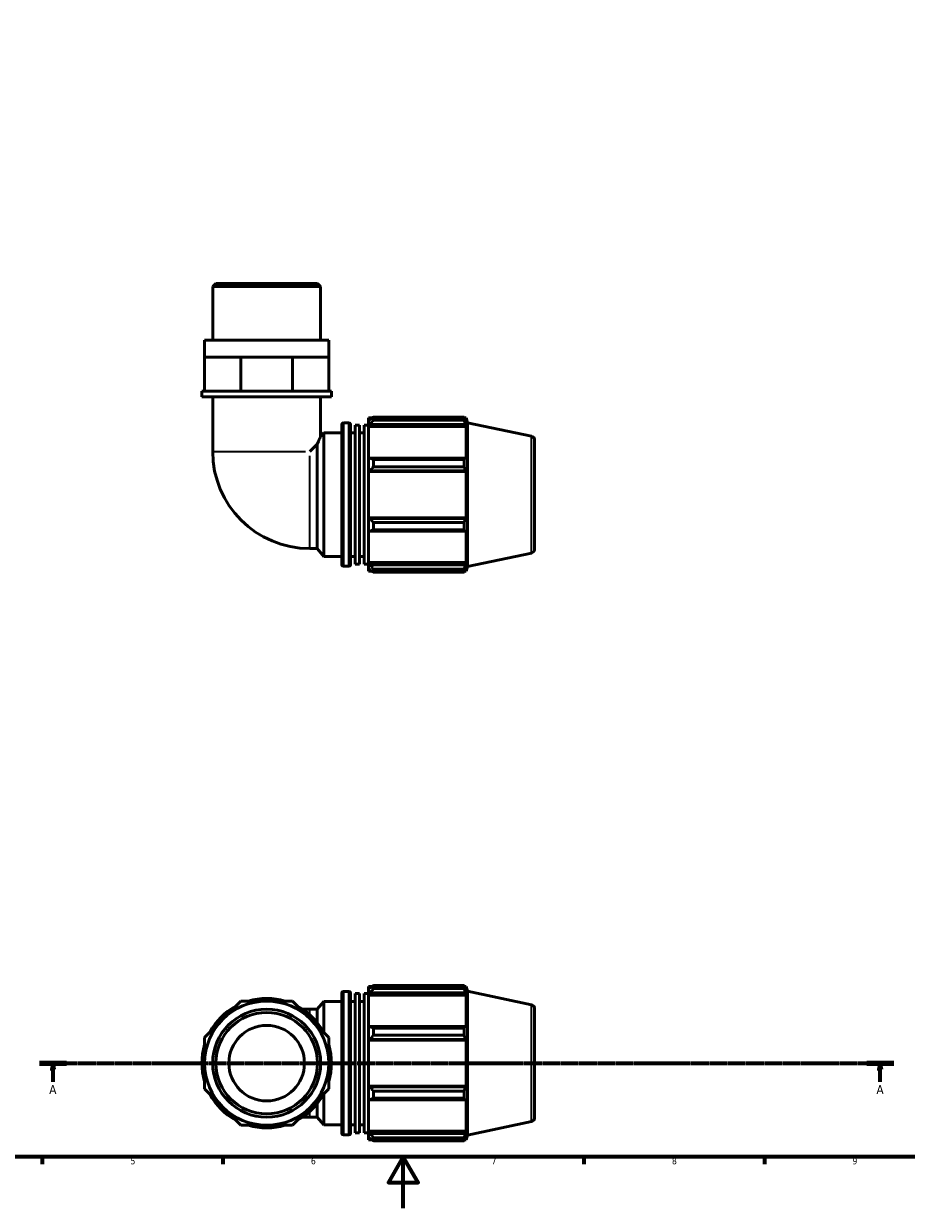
# Model space of a CAD drawing. Header units: millimetres. Extents: x 0 to 931, y 0 to 920.
# Tile 2 of 6: x 273 to 616, y 0 to 460. Entities that reach past the tile are written whole.
import ezdxf

# ---------------------------------------------------------------- set-up
doc = ezdxf.new("R2010")
doc.units = ezdxf.units.MM
doc.linetypes.add('CHAIN', pattern=[0.7087, 0.4724, -0.0591, 0.1181, -0.0591])
for name, color, linetype, lineweight in [('Border (ISO)', 7, 'Continuous', 70), ('Section Line (ISO)', 7, 'CHAIN', 70), ('Visible (ISO)', 7, 'Continuous', 50), ('Visible Narrow (ISO)', 7, 'Continuous', 35)]:
    doc.layers.add(name, color=color, linetype=linetype, lineweight=lineweight)
doc.styles.add('Label Text (ISO)', font='tahoma.ttf')
doc.styles.add('Note Text (ISO)', font='tahoma.ttf')

# ---------------------------------------------------------------- blocks, each defined once
blk = doc.blocks.new('Borders Default Border')
at = {"layer": 'Border (ISO)'}
for p, q in [((280.33, 20), (280.33, 17.1)), ((350.42, 20), (350.42, 17.1)), ((490.58, 20), (490.58, 17.1)), ((560.67, 20), (560.67, 17.1))]:
    blk.add_line(p, q, dxfattribs=at)
at = {"layer": 'Border (ISO)', "flags": 128}
for points in [[(20, 20), (20, 574), (821, 574), (821, 20), (20, 20)], [(420.5, 0), (420.5, 20), (414.73, 10), (426.27, 10), (420.5, 20)]]:
    blk.add_lwpolyline(points, dxfattribs=at)
at = {"layer": 'Border (ISO)', "color": 232, "true_color": 0xca0064, "char_height": 2.5, "attachment_point": 7, "style": 'Note Text (ISO)'}
for s, insert in [('5', (314.64, 17.05)), ('6', (384.66, 17.05)), ('7', (454.77, 17.1)), ('8', (524.81, 17.04)), ('9', (594.88, 17.05))]:
    blk.add_mtext(s, dxfattribs=dict(at, insert=insert))
blk = doc.blocks.new('2dTransSection0')
at = {"layer": 'Section Line (ISO)', "linetype": 'CHAIN'}
blk.add_line((279.33, 56.35), (610.86, 56.35), dxfattribs=at)
at = {"layer": 'Section Line (ISO)', "linetype": 'Continuous', "lineweight": 140}
for p, q in [((279.33, 56.35), (289.79, 56.35)), ((600.41, 56.35), (610.86, 56.35))]:
    blk.add_line(p, q, dxfattribs=at)
at = {"layer": 'Section Line (ISO)', "linetype": 'Continuous'}
for p, q in [((284.56, 56.35), (284.06, 53.85)), ((284.56, 53.85), (284.56, 56.35)), ((285.06, 53.85), (284.56, 56.35)), ((605.63, 56.35), (605.13, 53.85)), ((605.63, 53.85), (605.63, 56.35)), ((606.13, 53.85), (605.63, 56.35)), ((284.06, 53.85), (285.06, 53.85)), ((284.56, 49.12), (284.56, 53.85)), ((605.13, 53.85), (606.13, 53.85)), ((605.63, 49.12), (605.63, 53.85))]:
    blk.add_line(p, q, dxfattribs=at)
at = {"layer": 'Section Line (ISO)', "linetype": 'Continuous', "flags": 128}
for points in [[(285.06, 53.85), (284.56, 56.35), (284.06, 53.85), (285.06, 53.85)], [(606.13, 53.85), (605.63, 56.35), (605.13, 53.85), (606.13, 53.85)]]:
    blk.add_lwpolyline(points, dxfattribs=at)
at = {"layer": 'Section Line (ISO)'}
for points in [[(285.06, 53.85), (284.56, 56.35), (284.06, 53.85), (285.06, 53.85)], [(606.13, 53.85), (605.63, 56.35), (605.13, 53.85), (606.13, 53.85)]]:
    blk.add_solid(points, dxfattribs=at)
at = {"layer": 'Section Line (ISO)', "char_height": 3.5, "attachment_point": 7, "style": 'Label Text (ISO)'}
for insert in [(283.07, 44.35), (604.15, 44.35)]:
    blk.add_mtext('A', dxfattribs=dict(at, insert=insert))

msp = doc.modelspace()

# ---------------------------------------------------------------- linework, layer by layer
at = {"layer": 'Visible (ISO)'}
for p, q in [((347.791, 359.072), (346.533, 357.814)), ((347.791, 359.072), (387.186, 359.072)), ((387.186, 359.072), (388.443, 357.814)), ((346.533, 337.072), (346.533, 357.814)), ((388.443, 357.814), (346.533, 357.814)), ((388.443, 337.072), (388.443, 357.814)), ((391.587, 337.072), (343.39, 337.072)), ((343.39, 330.472), (343.39, 337.072)), ((391.587, 330.472), (391.587, 337.072)), ((343.39, 330.472), (350.448, 330.472)), ((343.39, 317.272), (343.39, 330.472)), ((350.448, 330.472), (357.507, 330.472)), ((357.507, 317.272), (357.507, 330.472)), ((357.507, 330.472), (367.488, 330.472)), ((367.488, 330.472), (377.47, 330.472)), ((377.47, 330.472), (384.528, 330.472)), ((377.47, 317.272), (377.47, 330.472)), ((384.528, 330.472), (391.587, 330.472)), ((391.587, 317.272), (391.587, 330.472)), ((343.39, 317.272), (342.342, 317.272)), ((342.342, 315.072), (342.342, 317.272)), ((392.634, 315.072), (342.342, 315.072)), ((345.369, 317.272), (343.39, 317.272)), ((355.528, 317.272), (345.369, 317.272)), ((346.533, 315.072), (346.533, 293.836)), ((357.507, 317.272), (355.528, 317.272)), ((360.305, 317.272), (357.507, 317.272)), ((374.671, 317.272), (360.305, 317.272)), ((377.47, 317.272), (374.671, 317.272)), ((379.449, 317.272), (377.47, 317.272)), ((389.608, 317.272), (379.449, 317.272)), ((388.443, 315.072), (388.443, 299.604)), ((391.587, 317.272), (389.608, 317.272)), ((392.634, 317.272), (391.587, 317.272)), ((392.634, 315.072), (392.634, 317.272)), ((396.608, 249.872), (396.608, 304.272)), ((397.248, 304.912), (399.435, 304.912)), ((400.075, 304.272), (400.075, 249.872)), ((401.808, 250.067), (401.808, 304.077)), ((401.808, 304.077), (403.542, 304.077)), ((403.542, 250.067), (403.542, 304.077)), ((405.275, 250.067), (405.275, 304.077)), ((405.275, 304.077), (407.008, 304.077)), ((407.008, 306.832), (407.008, 305.76)), ((407.008, 306.832), (408.371, 306.832)), ((407.648, 306.37), (407.008, 305.76)), ((407.008, 303.753), (407.008, 305.76)), ((407.008, 303.753), (407.648, 304.321)), ((407.008, 303.469), (407.008, 303.753)), ((407.648, 304.321), (444.581, 304.321)), ((408.928, 307.181), (408.928, 306.024)), ((408.928, 307.181), (444.165, 307.181)), ((444.165, 306.024), (408.928, 306.024)), ((444.165, 306.024), (444.165, 307.181)), ((444.346, 306.832), (444.893, 306.832)), ((444.893, 305.454), (444.581, 306.37)), ((444.581, 304.321), (444.893, 303.469)), ((445.488, 304.998), (444.893, 306.832)), ((444.893, 305.454), (444.893, 306.832)), ((445.488, 249.145), (445.488, 304.998)), ((470.221, 299.741), (445.488, 304.998)), ((388.443, 299.604), (389.675, 301.072)), ((389.675, 253.072), (389.675, 301.072)), ((389.675, 301.072), (396.608, 301.072)), ((400.075, 301.072), (401.808, 301.072)), ((403.542, 301.072), (405.275, 301.072)), ((407.008, 303.469), (407.008, 290.961)), ((407.008, 303.469), (444.893, 303.469)), ((444.893, 290.813), (444.893, 303.469)), ((387.12, 296.703), (384.252, 293.836)), ((387.12, 256.117), (387.12, 296.703)), ((471.488, 298.176), (471.488, 255.967)), ((407.648, 291.257), (407.008, 290.961)), ((407.008, 286.117), (407.008, 290.961)), ((444.581, 291.257), (407.648, 291.257)), ((408.928, 290.701), (408.928, 287.907)), ((408.928, 290.701), (444.165, 290.701)), ((444.165, 287.907), (444.165, 290.701)), ((444.893, 290.813), (444.581, 291.257)), ((407.008, 286.117), (407.648, 286.309)), ((407.008, 286.021), (407.008, 286.117)), ((407.008, 286.021), (407.008, 268.123)), ((407.008, 286.021), (444.893, 286.021)), ((407.648, 286.309), (444.581, 286.309)), ((444.165, 287.907), (408.928, 287.907)), ((444.581, 286.309), (444.893, 286.021)), ((444.893, 268.123), (444.893, 286.021)), ((407.008, 268.027), (407.008, 268.123)), ((407.008, 268.123), (444.893, 268.123)), ((407.648, 267.834), (407.008, 268.027)), ((407.008, 263.182), (407.008, 268.027)), ((444.581, 267.834), (407.648, 267.834)), ((444.893, 268.123), (444.581, 267.834)), ((407.008, 263.182), (407.648, 262.887)), ((407.008, 263.182), (407.008, 250.674)), ((407.648, 262.887), (444.581, 262.887)), ((408.928, 266.236), (408.928, 263.443)), ((408.928, 266.236), (444.165, 266.236)), ((444.165, 263.443), (408.928, 263.443)), ((444.165, 263.443), (444.165, 266.236)), ((444.581, 262.887), (444.893, 263.33)), ((444.893, 250.674), (444.893, 263.33)), ((384.252, 256.117), (387.12, 256.117)), ((387.12, 256.117), (389.675, 253.072)), ((389.675, 253.072), (396.608, 253.072)), ((400.075, 253.072), (401.808, 253.072)), ((403.542, 253.072), (405.275, 253.072)), ((470.221, 254.402), (445.488, 249.145)), ((397.248, 249.232), (399.435, 249.232)), ((401.808, 250.067), (403.542, 250.067)), ((405.275, 250.067), (407.008, 250.067)), ((407.008, 250.391), (407.008, 250.674)), ((407.008, 250.674), (444.893, 250.674)), ((407.008, 248.384), (407.008, 250.391)), ((407.648, 249.823), (407.008, 250.391)), ((407.008, 248.384), (407.648, 247.774)), ((407.008, 248.384), (407.008, 247.312)), ((444.581, 249.823), (407.648, 249.823)), ((444.893, 250.674), (444.581, 249.823)), ((444.581, 247.774), (444.893, 248.689)), ((445.488, 249.145), (444.893, 247.312)), ((444.893, 247.312), (444.893, 248.689)), ((407.008, 247.312), (408.371, 247.312)), ((408.928, 248.119), (408.928, 246.962)), ((408.928, 248.119), (444.165, 248.119)), ((444.165, 246.962), (408.928, 246.962)), ((444.165, 246.962), (444.165, 248.119)), ((444.346, 247.312), (444.893, 247.312)), ((396.608, 29.15), (396.608, 83.55)), ((397.248, 84.19), (399.435, 84.19)), ((400.075, 83.55), (400.075, 29.15)), ((401.808, 29.345), (401.808, 83.354)), ((401.808, 83.354), (403.542, 83.354)), ((403.542, 29.345), (403.542, 83.354)), ((405.275, 29.345), (405.275, 83.354)), ((405.275, 83.354), (407.008, 83.354)), ((407.008, 86.11), (407.008, 85.037)), ((407.008, 86.11), (408.371, 86.11)), ((407.648, 85.648), (407.008, 85.037)), ((407.008, 83.031), (407.008, 85.037)), ((407.008, 83.031), (407.648, 83.599)), ((407.008, 82.747), (407.008, 83.031)), ((407.648, 83.599), (444.581, 83.599)), ((408.928, 86.459), (408.928, 85.302)), ((408.928, 86.459), (444.165, 86.459)), ((444.165, 85.302), (408.928, 85.302)), ((444.165, 85.302), (444.165, 86.459)), ((444.346, 86.11), (444.893, 86.11)), ((444.893, 84.732), (444.581, 85.648)), ((444.581, 83.599), (444.893, 82.747)), ((445.488, 84.276), (444.893, 86.11)), ((444.893, 84.732), (444.893, 86.11)), ((445.488, 28.423), (445.488, 84.276)), ((470.221, 79.019), (445.488, 84.276)), ((357.507, 80.448), (350.448, 73.39)), ((367.488, 80.448), (357.507, 80.448)), ((377.47, 80.448), (367.488, 80.448)), ((384.528, 73.39), (377.47, 80.448)), ((387.12, 77.305), (389.675, 80.35)), ((389.675, 68.243), (389.675, 80.35)), ((389.675, 80.35), (396.608, 80.35)), ((400.075, 80.35), (401.808, 80.35)), ((403.542, 80.35), (405.275, 80.35)), ((407.008, 82.747), (407.008, 70.239)), ((407.008, 82.747), (444.893, 82.747)), ((444.893, 70.091), (444.893, 82.747)), ((384.252, 77.305), (381.388, 77.305)), ((384.252, 77.305), (387.12, 77.305)), ((387.12, 72.063), (387.12, 77.305)), ((471.488, 77.454), (471.488, 35.245)), ((350.448, 73.39), (343.39, 66.331)), ((391.587, 66.331), (384.528, 73.39)), ((407.648, 70.535), (407.008, 70.239)), ((407.008, 65.395), (407.008, 70.239)), ((444.581, 70.535), (407.648, 70.535)), ((408.928, 69.979), (408.928, 67.185)), ((408.928, 69.979), (444.165, 69.979)), ((444.165, 67.185), (444.165, 69.979)), ((444.893, 70.091), (444.581, 70.535)), ((343.39, 66.331), (343.39, 56.35)), ((391.587, 56.35), (391.587, 66.331)), ((407.008, 65.395), (407.648, 65.587)), ((407.008, 65.299), (407.008, 65.395)), ((407.008, 65.299), (407.008, 47.401)), ((407.008, 65.299), (444.893, 65.299)), ((407.648, 65.587), (444.581, 65.587)), ((444.165, 67.185), (408.928, 67.185)), ((444.581, 65.587), (444.893, 65.299)), ((444.893, 47.401), (444.893, 65.299)), ((343.39, 56.35), (343.39, 46.368)), ((391.587, 46.368), (391.587, 56.35)), ((343.39, 46.368), (350.448, 39.31)), ((384.528, 39.31), (391.587, 46.368)), ((407.008, 47.304), (407.008, 47.401)), ((407.008, 47.401), (444.893, 47.401)), ((407.008, 42.46), (407.008, 47.304)), ((407.648, 47.112), (407.008, 47.304)), ((444.581, 47.112), (407.648, 47.112)), ((444.893, 47.401), (444.581, 47.112)), ((389.675, 32.35), (389.675, 44.456)), ((407.008, 42.46), (407.008, 29.952)), ((407.008, 42.46), (407.648, 42.165)), ((407.648, 42.165), (444.581, 42.165)), ((408.928, 45.514), (408.928, 42.721)), ((408.928, 45.514), (444.165, 45.514)), ((444.165, 42.721), (408.928, 42.721)), ((444.165, 42.721), (444.165, 45.514)), ((444.581, 42.165), (444.893, 42.608)), ((444.893, 29.952), (444.893, 42.608)), ((350.448, 39.31), (357.507, 32.251)), ((377.47, 32.251), (384.528, 39.31)), ((387.12, 35.395), (387.12, 40.636)), ((357.507, 32.251), (367.488, 32.251)), ((367.488, 32.251), (377.47, 32.251)), ((381.388, 35.395), (384.252, 35.395)), ((384.252, 35.395), (387.12, 35.395)), ((387.12, 35.395), (389.675, 32.35)), ((389.675, 32.35), (396.608, 32.35)), ((400.075, 32.35), (401.808, 32.35)), ((403.542, 32.35), (405.275, 32.35)), ((470.221, 33.68), (445.488, 28.423)), ((397.248, 28.51), (399.435, 28.51)), ((401.808, 29.345), (403.542, 29.345)), ((405.275, 29.345), (407.008, 29.345)), ((407.008, 29.668), (407.008, 29.952)), ((407.008, 29.952), (444.893, 29.952)), ((407.008, 27.662), (407.008, 29.668)), ((407.648, 29.101), (407.008, 29.668)), ((407.008, 27.662), (407.008, 26.59)), ((407.008, 27.662), (407.648, 27.051)), ((444.581, 29.101), (407.648, 29.101)), ((444.893, 29.952), (444.581, 29.101)), ((444.581, 27.051), (444.893, 27.967)), ((445.488, 28.423), (444.893, 26.59)), ((444.893, 26.59), (444.893, 27.967)), ((407.008, 26.59), (408.371, 26.59)), ((408.928, 27.397), (408.928, 26.24)), ((408.928, 27.397), (444.165, 27.397)), ((444.165, 26.24), (408.928, 26.24)), ((444.165, 26.24), (444.165, 27.397)), ((444.346, 26.59), (444.893, 26.59))]:
    msp.add_line(p, q, dxfattribs=at)
for radius in [24.098, 20.955, 19.698, 14.668]:
    msp.add_circle((367.488, 56.35), radius, dxfattribs=at)
for centre, radius, start, end in [((397.248, 304.272), 0.64, 90, 180), ((399.435, 304.272), 0.64, 0, 90), ((469.888, 298.176), 1.6, 0, 78), ((384.252, 293.836), 37.719, 180, 270), ((469.888, 255.967), 1.6, 282, 0), ((397.248, 249.872), 0.64, 180, 270), ((399.435, 249.872), 0.64, 270, 0), ((397.248, 83.55), 0.64, 90, 180), ((399.435, 83.55), 0.64, 0, 90), ((367.488, 56.35), 25.146, 118.40216, 151.59784), ((367.488, 56.35), 25.146, 73.40216, 106.59784), ((367.488, 56.35), 25.146, 28.40216, 61.59784), ((469.888, 77.454), 1.6, 0, 78), ((367.488, 56.35), 25.146, 163.40216, 196.59784), ((367.488, 56.35), 25.146, 343.40216, 16.59784), ((367.488, 56.35), 25.146, 208.40216, 241.59784), ((367.488, 56.35), 25.146, 298.40216, 331.59784), ((367.488, 56.35), 25.146, 253.40216, 286.59784), ((469.888, 35.245), 1.6, 282, 0), ((397.248, 29.15), 0.64, 180, 270), ((399.435, 29.15), 0.64, 270, 0)]:
    msp.add_arc(centre, radius, start, end, dxfattribs=at)
for points, weights in [([(408.928, 307.181), (408.263, 306.767), (407.648, 306.37)], [1.01887259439, 1.01329853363, 1.00693231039]), ([(407.648, 304.321), (408.263, 305.155), (408.928, 306.024)], [1.00693231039, 1.01329853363, 1.01887259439]), ([(444.165, 307.181), (444.381, 306.767), (444.581, 306.37)], [1, 1.00143988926, 1.00206317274]), ([(444.581, 304.321), (444.381, 305.155), (444.165, 306.024)], [1.00206317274, 1.00143988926, 1]), ([(408.928, 290.701), (408.263, 290.984), (407.648, 291.257)], [1.01887259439, 1.01329853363, 1.00693231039]), ([(444.165, 290.701), (444.381, 290.984), (444.581, 291.257)], [1, 1.00143988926, 1.00206317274]), ([(407.648, 286.309), (408.263, 287.092), (408.928, 287.907)], [1.00693231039, 1.01329853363, 1.01887259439]), ([(444.581, 286.309), (444.381, 287.092), (444.165, 287.907)], [1.00206317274, 1.00143988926, 1]), ([(408.928, 266.236), (408.263, 267.052), (407.648, 267.834)], [1.01887259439, 1.01329853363, 1.00693231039]), ([(444.165, 266.236), (444.381, 267.052), (444.581, 267.834)], [1, 1.00143988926, 1.00206317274]), ([(407.648, 262.887), (408.263, 263.159), (408.928, 263.443)], [1.00693231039, 1.01329853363, 1.01887259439]), ([(444.581, 262.887), (444.381, 263.159), (444.165, 263.443)], [1.00206317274, 1.00143988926, 1]), ([(408.928, 248.119), (408.263, 248.988), (407.648, 249.823)], [1.01887259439, 1.01329853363, 1.00693231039]), ([(444.165, 248.119), (444.381, 248.988), (444.581, 249.823)], [1, 1.00143988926, 1.00206317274]), ([(407.648, 247.774), (408.263, 247.376), (408.928, 246.962)], [1.00693231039, 1.01329853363, 1.01887259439]), ([(444.581, 247.774), (444.381, 247.376), (444.165, 246.962)], [1.00206317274, 1.00143988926, 1]), ([(408.928, 86.459), (408.263, 86.045), (407.648, 85.648)], [1.01887259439, 1.01329853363, 1.00693231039]), ([(407.648, 83.599), (408.263, 84.433), (408.928, 85.302)], [1.00693231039, 1.01329853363, 1.01887259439]), ([(444.165, 86.459), (444.381, 86.045), (444.581, 85.648)], [1, 1.00143988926, 1.00206317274]), ([(444.581, 83.599), (444.381, 84.433), (444.165, 85.302)], [1.00206317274, 1.00143988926, 1]), ([(408.928, 69.979), (408.263, 70.262), (407.648, 70.535)], [1.01887259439, 1.01329853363, 1.00693231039]), ([(444.165, 69.979), (444.381, 70.262), (444.581, 70.535)], [1, 1.00143988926, 1.00206317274]), ([(407.648, 65.587), (408.263, 66.37), (408.928, 67.185)], [1.00693231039, 1.01329853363, 1.01887259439]), ([(444.581, 65.587), (444.381, 66.37), (444.165, 67.185)], [1.00206317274, 1.00143988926, 1]), ([(408.928, 45.514), (408.263, 46.329), (407.648, 47.112)], [1.01887259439, 1.01329853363, 1.00693231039]), ([(444.165, 45.514), (444.381, 46.329), (444.581, 47.112)], [1, 1.00143988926, 1.00206317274]), ([(407.648, 42.165), (408.263, 42.437), (408.928, 42.721)], [1.00693231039, 1.01329853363, 1.01887259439]), ([(444.581, 42.165), (444.381, 42.437), (444.165, 42.721)], [1.00206317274, 1.00143988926, 1]), ([(408.928, 27.397), (408.263, 28.266), (407.648, 29.101)], [1.01887259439, 1.01329853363, 1.00693231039]), ([(444.165, 27.397), (444.381, 28.266), (444.581, 29.101)], [1, 1.00143988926, 1.00206317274]), ([(407.648, 27.051), (408.263, 26.654), (408.928, 26.24)], [1.00693231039, 1.01329853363, 1.01887259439]), ([(444.581, 27.051), (444.381, 26.654), (444.165, 26.24)], [1.00206317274, 1.00143988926, 1])]:
    msp.add_rational_spline(points, weights, degree=2, dxfattribs=at)
msp.add_open_spline([(387.12, 296.703), (387.197, 296.879), (387.271, 297.046), (387.647, 297.887), (387.937, 298.52), (388.337, 299.38), (388.443, 299.604), (388.443, 299.604)], degree=3, knots=[7.91565719, 7.91565719, 7.91565719, 7.91565719, 7.99766995, 7.99766995, 8.34856812, 8.34856812, 8.6994663, 8.6994663, 8.6994663, 8.6994663], dxfattribs=at)
at = {"layer": 'Visible Narrow (ISO)'}
for p, q in [((397.248, 304.569), (397.248, 249.575)), ((399.435, 249.575), (399.435, 304.569)), ((470.221, 254.682), (470.221, 299.462)), ((346.697, 293.836), (382.555, 293.836)), ((384.252, 256.28), (384.252, 292.139)), ((397.248, 83.847), (397.248, 28.852)), ((399.435, 28.852), (399.435, 83.847)), ((470.221, 33.959), (470.221, 78.74)), ((384.252, 75.305), (384.252, 77.299)), ((384.252, 35.4), (384.252, 37.395))]:
    msp.add_line(p, q, dxfattribs=at)

# ---------------------------------------------------------------- block references
msp.add_blockref('Borders Default Border', (0, 0))
at = {"layer": 'Section Line (ISO)'}
msp.add_blockref('2dTransSection0', (0, 0), dxfattribs=at)

doc.saveas('drawing.dxf')
